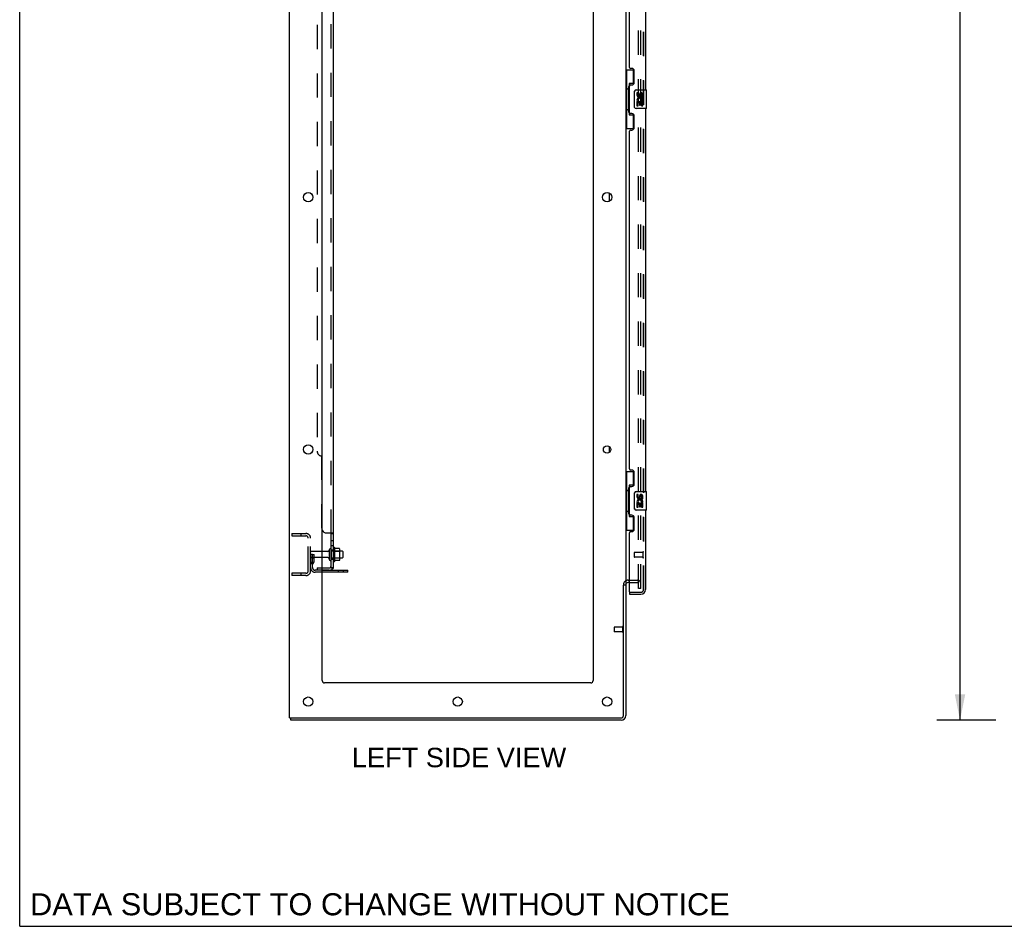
# Model space of a CAD drawing. Header units: inches. Extents: x 0 to 236, y 0 to 153.
# Tile 1 of 95: x 0 to 53, y 0 to 49. Entities that reach past the tile are written whole.
import ezdxf

# ---------------------------------------------------------------- set-up
doc = ezdxf.new("R2010")
doc.units = ezdxf.units.IN
doc.header["$LTSCALE"] = 12.986111
doc.header["$MEASUREMENT"] = 0
doc.linetypes.add('HIDDEN', pattern=[0.2, 0.1, -0.1])
doc.layers.get('0').update_dxf_attribs({"linetype": 'CONTINUOUS'})
for name, color, linetype in [('DEFAULT_2', 8, 'HIDDEN'), ('DIMENSIONS', 7, 'CONTINUOUS'), ('DOOR_3_ASSEMBLY', 7, 'CONTINUOUS'), ('MAIN_DOOR_ASSEMBLY', 7, 'CONTINUOUS'), ('SUBPANELS', 7, 'CONTINUOUS')]:
    doc.layers.add(name, color=color, linetype=linetype)
doc.styles.get("Standard").update_dxf_attribs({"font": 'arial.ttf'})
doc.dimstyles.new('DIMSTYLE_1', dxfattribs={"dimtxt": 1.041667, "dimasz": 1.388889, "dimexe": 0.09, "dimexo": 0.07, "dimgap": 0.0375, "dimtad": 0, "dimtih": 1, "dimtoh": 1, "dimzin": 4, "dimdsep": 46, "dimtxsty": 'Standard', "dimblk": '_FILLED', "dimblk1": '_FILLED', "dimblk2": '_FILLED', "dimcen": 0.09, "dimadec": 3, "dimazin": 1, "dimtfac": 1, "dimtdec": 3, "dimtofl": 0, "dimtmove": 0, "dimatfit": 3, "dimldrblk": '_FILLED', "dimfxl": 0, "dimtolj": 1, "dimtzin": 4, "dimarcsym": 0})

# ---------------------------------------------------------------- blocks, each defined once
blk = doc.blocks.new('_FILLED')
at = {"color": 0, "linetype": 'ByBlock'}
blk.add_solid([(0, 0), (-1, 0.2), (-1, -0.2)], dxfattribs=at)
blk = doc.blocks.new('*D4')
at = {"layer": 'DIMENSIONS', "color": 2, "linetype": 'Continuous'}
for p, q in [((52.266, 95.027), (49.104, 95.027)), ((50.354, 95.027), (50.354, 54.068)), ((50.354, 11.027), (50.354, 51.985)), ((52.266, 11.027), (49.104, 11.027))]:
    blk.add_line(p, q, dxfattribs=at)
at = {"layer": 'DIMENSIONS', "color": 2, "linetype": 'Continuous', "xscale": 1.3888888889, "yscale": 1.3888888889, "zscale": 1.3888888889}
for p, rotation in [((50.354, 95.027), 90), ((50.354, 11.027), 270)]:
    blk.add_blockref('_FILLED', p, dxfattribs=dict(at, rotation=rotation))
at = {"layer": 'DIMENSIONS', "color": 2, "linetype": 'Continuous', "insert": (50.354, 53.547), "char_height": 1.0417, "width": 3.64002, "attachment_point": 2, "line_spacing_factor": 0.9}
blk.add_mtext('84.00', dxfattribs=at)

msp = doc.modelspace()

# ---------------------------------------------------------------- linework, layer by layer
at = {"color": 7, "linetype": 'Continuous'}
for p, q in [((0, 0), (0, 152.778)), ((14.453, 11.152), (14.453, 94.902)), ((32.453, 91.745), (32.453, 18.308)), ((16.203, 13.152), (16.203, 91.527)), ((30.703, 91.527), (30.703, 13.152)), ((31.578, 38.81), (31.578, 39.243)), ((31.578, 25.374), (31.578, 25.679)), ((16.505, 20.067), (16.203, 20.067)), ((16.568, 20.159), (16.568, 19.644)), ((16.873, 19.546), (16.873, 20.257)), ((16.891, 20.225), (16.891, 20.226)), ((17.118, 20.22), (16.899, 20.22)), ((17.119, 20.22), (17.118, 20.22)), ((17.139, 19.646), (17.139, 20.157)), ((17.273, 20.089), (17.139, 20.089)), ((17.303, 20.059), (17.303, 19.744)), ((16.505, 19.737), (16.203, 19.737)), ((17.118, 19.583), (16.899, 19.583)), ((17.273, 19.714), (17.139, 19.714)), ((17.578, 18.954), (17.578, 19.058)), ((17.578, 18.954), (16.203, 18.954)), ((32.328, 11.277), (32.328, 18.27)), ((32.334, 18.277), (32.453, 18.277)), ((32.453, 18.277), (32.453, 11.277)), ((32.657, 18.402), (32.578, 18.402)), ((30.578, 13.027), (16.328, 13.027)), ((14.453, 11.152), (32.203, 11.152)), ((14.515, 11.027), (14.515, 11.152)), ((32.203, 11.027), (14.515, 11.027)), ((0, 0), (236.111, 0))]:
    msp.add_line(p, q, dxfattribs=at)
at = {"color": 3, "linetype": 'Continuous'}
msp.add_line((16.203, 19.058), (17.578, 19.058), dxfattribs=at)
at = {"color": 7, "linetype": 'Continuous'}
for points in [[(16.899, 20.22), (16.898, 20.22), (16.897, 20.221), (16.896, 20.221), (16.895, 20.221), (16.894, 20.222), (16.894, 20.222), (16.893, 20.222), (16.893, 20.223), (16.893, 20.223), (16.892, 20.223), (16.892, 20.224), (16.892, 20.224), (16.891, 20.224), (16.891, 20.225), (16.891, 20.225), (16.891, 20.225), (16.891, 20.225)], [(17.127, 20.214), (17.126, 20.216), (17.125, 20.217), (17.124, 20.218), (17.122, 20.219), (17.121, 20.22), (17.119, 20.22)], [(16.891, 19.577), (16.891, 19.578), (16.891, 19.578), (16.891, 19.578), (16.891, 19.578), (16.891, 19.579), (16.892, 19.579), (16.892, 19.579), (16.892, 19.58), (16.893, 19.58), (16.893, 19.58), (16.893, 19.581), (16.894, 19.581), (16.894, 19.581), (16.895, 19.582), (16.896, 19.582), (16.897, 19.582), (16.898, 19.583), (16.899, 19.583)], [(17.127, 19.589), (17.126, 19.587), (17.125, 19.586), (17.124, 19.585), (17.122, 19.584), (17.121, 19.583), (17.119, 19.583), (17.118, 19.583)]]:
    msp.add_lwpolyline(points, dxfattribs=at)
for centre, radius in [((15.453, 39.027), 0.25), ((31.453, 39.027), 0.25), ((15.453, 25.527), 0.25), ((31.453, 25.527), 0.198), ((15.453, 12.027), 0.25), ((23.453, 12.027), 0.25), ((31.453, 12.027), 0.25)]:
    msp.add_circle(centre, radius, dxfattribs=at)
for centre, radius, start, end in [((16.505, 20.129), 0.0625, 270, 360), ((16.623, 20.159), 0.055, 0, 180), ((16.841, 20.236), 0.0384, 34.4497, 180), ((16.273, 19.901), 0.698, 27.6814, 30.6631), ((16.998, 20.157), 0.141, 0, 23.95), ((17.273, 20.059), 0.03, 0, 90), ((16.505, 19.674), 0.0625, 0, 90), ((16.623, 19.644), 0.055, 180, 360), ((16.841, 19.567), 0.0384, 180, 325.5503), ((16.273, 19.901), 0.698, 329.3369, 332.3186), ((16.998, 19.646), 0.141, 336.05, 360), ((17.273, 19.744), 0.03, 270, 360), ((32.578, 18.277), 0.125, 90, 180), ((16.328, 13.152), 0.125, 180, 270), ((30.578, 13.152), 0.125, 270, 360), ((32.203, 11.277), 0.25, 270, 360), ((32.203, 11.277), 0.125, 270, 360)]:
    msp.add_arc(centre, radius, start, end, dxfattribs=at)
at = {"layer": 'DEFAULT_2', "color": 8, "linetype": 'HIDDEN'}
for p, q in [((33.14, 18.089), (33.14, 91.964)), ((33.265, 18.089), (33.265, 91.964)), ((14.578, 21.027), (15.328, 21.027)), ((14.578, 21.027), (14.578, 20.902)), ((14.578, 20.902), (15.328, 20.902)), ((15.054, 21.027), (15.054, 20.902)), ((15.453, 19.027), (15.453, 20.777)), ((15.578, 19.027), (15.578, 20.777)), ((16.203, 20.067), (15.608, 20.067)), ((16.678, 20.159), (16.678, 19.644)), ((17.139, 20.089), (16.678, 20.089)), ((16.803, 19.567), (16.803, 20.236)), ((16.823, 20.085), (16.803, 20.105)), ((16.823, 20.085), (17.119, 20.085)), ((16.823, 20.085), (16.823, 19.718)), ((17.119, 20.085), (17.139, 20.105)), ((17.119, 20.085), (17.119, 19.718)), ((15.682, 19.901), (15.578, 19.901)), ((16.203, 19.737), (15.608, 19.737)), ((15.666, 19.555), (15.617, 19.487)), ((15.668, 19.561), (15.668, 19.901)), ((15.668, 19.727), (15.772, 19.727)), ((15.682, 19.901), (15.772, 19.901)), ((15.682, 19.2), (15.682, 19.901)), ((15.772, 19.561), (15.772, 19.901)), ((17.139, 19.714), (16.678, 19.714)), ((16.823, 19.718), (16.803, 19.698)), ((16.823, 19.718), (17.119, 19.718)), ((17.119, 19.718), (17.139, 19.698)), ((15.75, 19.494), (15.701, 19.426)), ((16.203, 19.058), (15.824, 19.058)), ((17.075, 18.954), (17.075, 19.058)), ((17.331, 18.954), (17.331, 19.058)), ((15.328, 18.902), (14.578, 18.902)), ((14.578, 18.902), (14.578, 18.777)), ((15.328, 18.777), (14.578, 18.777)), ((15.054, 18.902), (15.054, 18.777)), ((16.203, 18.954), (15.824, 18.954)), ((32.578, 18.527), (33.078, 18.527)), ((32.657, 18.402), (33.078, 18.402)), ((33.265, 18.089), (33.14, 18.089)), ((33.265, 18.089), (33.14, 18.089)), ((31.828, 16.011), (31.828, 15.783)), ((32.285, 16.021), (31.838, 16.021)), ((32.285, 16.039), (32.285, 15.755)), ((32.285, 15.773), (31.838, 15.773))]:
    msp.add_line(p, q, dxfattribs=at)
for centre, radius, start, end in [((15.328, 20.777), 0.25, 0, 90), ((15.328, 20.777), 0.125, 0, 90), ((15.608, 20.037), 0.03, 90, 180), ((15.608, 19.767), 0.03, 180, 270), ((15.658, 19.561), 0.01, 324.2461, 360), ((15.658, 19.561), 0.114, 324.2461, 360), ((15.328, 19.027), 0.25, 270, 360), ((15.328, 19.027), 0.125, 270, 360), ((15.786, 19.366), 0.208, 144.2461, 180), ((15.824, 19.2), 0.246, 180, 270), ((15.786, 19.366), 0.104, 144.2461, 180), ((15.824, 19.2), 0.142, 180, 270), ((32.578, 18.277), 0.25, 90, 180), ((33.078, 18.339), 0.188, 0, 90), ((33.078, 18.339), 0.0625, 0, 90), ((31.838, 16.011), 0.01, 90, 180), ((32.306, 16.039), 0.0215, 0, 180), ((31.838, 15.783), 0.01, 180, 270), ((32.306, 15.755), 0.0215, 180, 360)]:
    msp.add_arc(centre, radius, start, end, dxfattribs=at)
at = {"layer": 'DOOR_3_ASSEMBLY', "color": 8, "linetype": 'HIDDEN'}
for p, q in [((33.407, 18.023), (33.407, 92.03)), ((32.907, 19.995), (32.907, 19.767)), ((33.364, 20.005), (32.917, 20.005)), ((33.364, 19.757), (32.917, 19.757)), ((33.364, 20.023), (33.364, 19.739)), ((32.677, 17.881), (33.264, 17.881))]:
    msp.add_line(p, q, dxfattribs=at)
at = {"layer": 'DOOR_3_ASSEMBLY', "color": 3, "linetype": 'Continuous'}
for p, q in [((33.511, 65.277), (33.511, 44.777)), ((32.657, 45.984), (32.657, 64.069)), ((32.777, 45.924), (32.717, 45.924)), ((32.907, 45.174), (32.907, 45.794)), ((32.657, 43.569), (32.657, 44.984)), ((32.717, 45.044), (32.777, 45.044)), ((33.511, 43.777), (33.511, 23.277)), ((32.777, 43.509), (32.717, 43.509)), ((32.907, 42.759), (32.907, 43.379)), ((32.657, 24.484), (32.657, 42.569)), ((32.717, 42.629), (32.777, 42.629)), ((32.777, 24.424), (32.717, 24.424)), ((32.907, 23.674), (32.907, 24.294)), ((32.657, 22.069), (32.657, 23.484)), ((32.717, 23.544), (32.777, 23.544)), ((33.511, 22.277), (33.511, 18.023)), ((32.777, 22.009), (32.717, 22.009)), ((32.907, 21.259), (32.907, 21.879)), ((32.717, 21.129), (32.777, 21.129)), ((32.657, 17.901), (32.657, 21.069)), ((32.657, 17.777), (33.264, 17.777))]:
    msp.add_line(p, q, dxfattribs=at)
at = {"layer": 'DOOR_3_ASSEMBLY', "color": 7, "linetype": 'Continuous'}
for p, q in [((32.453, 45.852), (32.893, 45.852)), ((32.492, 45.852), (32.492, 44.827)), ((32.857, 45.852), (32.857, 45.072)), ((32.47, 44.827), (32.593, 44.827)), ((32.47, 44.827), (32.47, 43.727)), ((32.593, 44.857), (32.593, 44.877)), ((32.593, 43.727), (32.593, 44.827)), ((32.857, 45.117), (32.63, 45.117)), ((32.63, 45.117), (32.63, 43.437)), ((32.916, 43.877), (32.916, 44.677)), ((33.016, 44.777), (33.556, 44.777)), ((33.116, 44.622), (33.054, 44.622)), ((33.054, 44.622), (33.054, 44.486)), ((33.116, 44.486), (33.116, 44.622)), ((33.182, 44.549), (33.182, 44.48)), ((33.242, 44.486), (33.242, 44.528)), ((33.305, 44.528), (33.305, 44.392)), ((33.305, 44.392), (33.368, 44.392)), ((33.368, 44.392), (33.368, 44.528)), ((33.571, 43.792), (33.571, 44.762)), ((33.556, 43.777), (33.016, 43.777)), ((33.072, 44.161), (33.054, 44.161)), ((33.054, 44.161), (33.054, 43.931)), ((33.054, 43.931), (33.116, 43.931)), ((33.106, 44.161), (33.134, 44.18)), ((33.106, 44.161), (33.368, 44.161)), ((33.116, 44.098), (33.182, 44.098)), ((33.116, 43.931), (33.116, 44.098)), ((33.182, 44.098), (33.182, 43.962)), ((33.182, 43.962), (33.242, 43.962)), ((33.242, 44.098), (33.305, 44.098)), ((33.242, 43.962), (33.242, 44.098)), ((33.297, 44.197), (33.355, 44.172)), ((33.305, 44.098), (33.305, 43.931)), ((33.305, 43.931), (33.368, 43.931)), ((33.368, 43.931), (33.368, 44.161)), ((32.47, 43.727), (32.593, 43.727)), ((32.492, 43.727), (32.492, 42.702)), ((32.593, 43.676), (32.593, 43.696)), ((32.63, 43.437), (32.857, 43.437)), ((32.857, 43.481), (32.857, 42.702)), ((32.453, 42.702), (32.893, 42.702)), ((32.453, 24.352), (32.893, 24.352)), ((32.492, 24.352), (32.492, 23.327)), ((32.857, 24.352), (32.857, 23.572)), ((32.47, 23.327), (32.593, 23.327)), ((32.47, 23.327), (32.47, 22.227)), ((32.593, 23.357), (32.593, 23.377)), ((32.593, 22.227), (32.593, 23.327)), ((32.857, 23.617), (32.63, 23.617)), ((32.63, 23.617), (32.63, 21.937)), ((33.016, 23.277), (33.556, 23.277)), ((33.571, 22.292), (33.571, 23.262)), ((32.916, 22.377), (32.916, 23.177)), ((33.116, 23.122), (33.054, 23.122)), ((33.054, 23.122), (33.054, 22.986)), ((33.106, 22.661), (33.134, 22.68)), ((33.116, 22.986), (33.116, 23.122)), ((33.182, 23.049), (33.182, 22.98)), ((33.242, 22.986), (33.242, 23.028)), ((33.297, 22.697), (33.355, 22.672)), ((33.305, 23.028), (33.305, 22.892)), ((33.305, 22.892), (33.368, 22.892)), ((33.368, 22.892), (33.368, 23.028)), ((32.47, 22.227), (32.593, 22.227)), ((32.492, 22.227), (32.492, 21.202)), ((32.593, 22.176), (32.593, 22.196)), ((33.556, 22.277), (33.016, 22.277)), ((33.072, 22.661), (33.054, 22.661)), ((33.054, 22.661), (33.054, 22.431)), ((33.054, 22.431), (33.116, 22.431)), ((33.106, 22.661), (33.368, 22.661)), ((33.116, 22.598), (33.182, 22.598)), ((33.116, 22.431), (33.116, 22.598)), ((33.182, 22.598), (33.182, 22.462)), ((33.182, 22.462), (33.242, 22.462)), ((33.242, 22.598), (33.305, 22.598)), ((33.242, 22.462), (33.242, 22.598)), ((33.305, 22.598), (33.305, 22.431)), ((33.305, 22.431), (33.368, 22.431)), ((33.368, 22.431), (33.368, 22.661)), ((32.63, 21.937), (32.857, 21.937)), ((32.857, 21.981), (32.857, 21.202)), ((32.453, 21.202), (32.893, 21.202)), ((32.657, 17.881), (32.677, 17.881)), ((32.657, 17.881), (32.657, 17.777))]:
    msp.add_line(p, q, dxfattribs=at)
for points in [[(32.63, 45.093), (32.63, 45.089), (32.631, 45.086), (32.631, 45.082), (32.633, 45.077), (32.634, 45.073), (32.636, 45.068), (32.639, 45.062), (32.642, 45.056), (32.645, 45.05), (32.649, 45.043), (32.653, 45.035), (32.658, 45.027), (32.664, 45.019), (32.666, 45.015)], [(32.916, 44.677), (32.916, 44.683), (32.917, 44.689), (32.918, 44.695), (32.919, 44.701), (32.921, 44.707), (32.923, 44.713)], [(32.923, 43.84), (32.921, 43.846), (32.919, 43.852), (32.918, 43.858), (32.917, 43.864), (32.916, 43.87), (32.916, 43.877)], [(32.666, 43.538), (32.664, 43.534), (32.658, 43.526), (32.653, 43.518), (32.649, 43.51), (32.645, 43.503), (32.642, 43.497), (32.639, 43.491), (32.636, 43.485), (32.634, 43.48), (32.633, 43.476), (32.631, 43.471), (32.631, 43.467), (32.63, 43.464), (32.63, 43.46)], [(32.63, 23.593), (32.63, 23.589), (32.631, 23.586), (32.631, 23.582), (32.633, 23.577), (32.634, 23.573), (32.636, 23.568), (32.639, 23.562), (32.642, 23.556), (32.645, 23.55), (32.649, 23.543), (32.653, 23.535), (32.658, 23.527), (32.664, 23.519), (32.666, 23.515)], [(32.916, 23.177), (32.916, 23.183), (32.917, 23.189), (32.918, 23.195), (32.919, 23.201), (32.921, 23.207), (32.923, 23.213)], [(32.923, 22.34), (32.921, 22.346), (32.919, 22.352), (32.918, 22.358), (32.917, 22.364), (32.916, 22.37), (32.916, 22.377)], [(32.666, 22.038), (32.664, 22.034), (32.658, 22.026), (32.653, 22.018), (32.649, 22.01), (32.645, 22.003), (32.642, 21.997), (32.639, 21.991), (32.636, 21.985), (32.634, 21.98), (32.633, 21.976), (32.631, 21.971), (32.631, 21.967), (32.63, 21.964), (32.63, 21.96)]]:
    msp.add_lwpolyline(points, dxfattribs=at)
at = {"layer": 'DOOR_3_ASSEMBLY', "color": 3, "linetype": 'Continuous'}
for centre, radius, start, end in [((32.717, 45.984), 0.06, 180, 270), ((32.777, 45.794), 0.13, 0, 90), ((32.717, 44.984), 0.06, 90, 180), ((32.777, 45.174), 0.13, 270, 360), ((32.717, 43.569), 0.06, 180, 270), ((32.777, 43.379), 0.13, 0, 90), ((32.777, 42.759), 0.13, 270, 360), ((32.717, 42.569), 0.06, 90, 180), ((32.717, 24.484), 0.06, 180, 270), ((32.777, 24.294), 0.13, 0, 90), ((32.717, 23.484), 0.06, 90, 180), ((32.777, 23.674), 0.13, 270, 360), ((32.717, 22.069), 0.06, 180, 270), ((32.777, 21.879), 0.13, 0, 90), ((32.717, 21.069), 0.06, 90, 180), ((32.777, 21.259), 0.13, 270, 360), ((33.264, 18.023), 0.246, 270, 360), ((32.677, 17.901), 0.02, 180, 270)]:
    msp.add_arc(centre, radius, start, end, dxfattribs=at)
at = {"layer": 'DOOR_3_ASSEMBLY', "color": 7, "linetype": 'Continuous'}
for centre, radius, start, end in [((33.016, 44.677), 0.1, 90, 158.7946), ((33.148, 44.486), 0.0943, 180, 360), ((33.211, 44.234), 0.157, 336.5966, 161.8791), ((33.148, 44.486), 0.0314, 180, 261.2295), ((33.211, 44.234), 0.0943, 336.5966, 215.1122), ((33.147, 44.491), 0.0362, 263.4285, 341.7628), ((33.274, 44.528), 0.0943, 68.6999, 167.4338), ((33.274, 44.528), 0.0314, 0, 180.0485), ((33.274, 44.528), 0.0943, 0, 68.6704), ((33.556, 44.762), 0.015, 0, 90), ((33.016, 43.877), 0.1, 201.205, 270), ((33.207, 44.234), 0.154, 161.4199, 206.1963), ((33.211, 44.234), 0.157, 205.737, 207.8532), ((33.556, 43.792), 0.015, 270, 360), ((33.016, 23.177), 0.1, 90, 158.7946), ((33.556, 23.262), 0.015, 0, 90), ((33.207, 22.734), 0.154, 161.4199, 206.1963), ((33.148, 22.986), 0.0943, 180, 360), ((33.211, 22.734), 0.157, 336.5966, 161.8791), ((33.148, 22.986), 0.0314, 180, 261.2295), ((33.211, 22.734), 0.0943, 336.5966, 215.1122), ((33.147, 22.991), 0.0362, 263.4285, 341.7628), ((33.274, 23.028), 0.0943, 68.6999, 167.4338), ((33.274, 23.028), 0.0314, 0, 180.0485), ((33.274, 23.028), 0.0943, 0, 68.6704), ((33.016, 22.377), 0.1, 201.205, 270), ((33.211, 22.734), 0.157, 205.737, 207.8532), ((33.556, 22.292), 0.015, 270, 360)]:
    msp.add_arc(centre, radius, start, end, dxfattribs=at)
at = {"layer": 'DOOR_3_ASSEMBLY', "color": 8, "linetype": 'HIDDEN'}
for centre, radius, start, end in [((33.385, 20.023), 0.0215, 0, 180), ((32.917, 19.995), 0.01, 90, 180), ((32.917, 19.767), 0.01, 180, 270), ((33.385, 19.739), 0.0215, 180, 360), ((33.264, 18.023), 0.142, 270, 360)]:
    msp.add_arc(centre, radius, start, end, dxfattribs=at)
at = {"layer": 'DOOR_3_ASSEMBLY', "color": 7, "linetype": 'Continuous'}
for centre, start_param, end_param in [((32.697, 44.867), 0.699287, 1.51401), ((32.697, 44.867), -4.655602, -3.84088), ((32.697, 43.686), 0.699287, 1.51401), ((32.697, 43.686), -4.655602, -3.84088), ((32.697, 23.367), 0.699287, 1.51401), ((32.697, 23.367), -4.655602, -3.84088), ((32.697, 22.186), 0.699287, 1.51401), ((32.697, 22.186), -4.655602, -3.84088)]:
    msp.add_ellipse(centre, major_axis=(0, 0.18), ratio=0.579493, start_param=start_param, end_param=end_param, dxfattribs=at)
at = {"layer": 'MAIN_DOOR_ASSEMBLY', "color": 8, "linetype": 'HIDDEN'}
for p, q in [((33.407, 92.03), (33.407, 18.023)), ((32.677, 17.881), (33.264, 17.881))]:
    msp.add_line(p, q, dxfattribs=at)
msp.add_arc((33.264, 18.023), 0.142, 270, 360, dxfattribs=at)
at = {"layer": 'SUBPANELS', "color": 3, "linetype": 'Continuous'}
for p, q in [((16.803, 19.183), (16.803, 90.87)), ((16.428, 21.058), (16.749, 21.058))]:
    msp.add_line(p, q, dxfattribs=at)
at = {"layer": 'SUBPANELS', "color": 8, "linetype": 'HIDDEN'}
for p, q in [((16.678, 21.022), (16.678, 89.031)), ((15.928, 84.62), (15.928, 25.433)), ((16.178, 21.308), (16.178, 25.183)), ((16.652, 21.054), (16.652, 21.053)), ((16.652, 21.05), (16.653, 21.049)), ((16.653, 21.048), (16.654, 21.047)), ((16.654, 21.046), (16.655, 21.045)), ((16.656, 21.044), (16.656, 21.044)), ((16.662, 21.039), (16.662, 21.039)), ((16.663, 21.038), (16.664, 21.038)), ((16.667, 21.035), (16.669, 21.034)), ((16.675, 21.029), (16.676, 21.027)), ((16.677, 21.027), (16.677, 21.025)), ((16.677, 21.026), (16.678, 21.024)), ((16.678, 21.024), (16.678, 21.022)), ((16.678, 20.661), (16.803, 20.661)), ((16.776, 21.044), (16.777, 21.044)), ((16.78, 21.042), (16.78, 21.042)), ((16.79, 21.037), (16.793, 21.035)), ((16.678, 20.38), (16.803, 20.38)), ((16.678, 20.152), (16.803, 20.152)), ((16.678, 19.652), (16.803, 19.652)), ((15.928, 19.183), (16.203, 19.183)), ((15.928, 19.183), (15.928, 19.058)), ((16.566, 19.058), (15.928, 19.058)), ((16.178, 19.183), (16.178, 19.058)), ((16.702, 19.183), (16.652, 19.224)), ((16.658, 19.212), (16.658, 19.212)), ((16.66, 19.21), (16.662, 19.208)), ((16.66, 19.21), (16.66, 19.21)), ((16.663, 19.206), (16.664, 19.206)), ((16.665, 19.204), (16.666, 19.204)), ((16.674, 19.206), (16.674, 19.206)), ((16.674, 19.206), (16.674, 19.205)), ((16.674, 19.205), (16.675, 19.205)), ((16.674, 19.205), (16.675, 19.205)), ((16.676, 19.204), (16.675, 19.205)), ((16.675, 19.205), (16.675, 19.205)), ((16.675, 19.205), (16.675, 19.205)), ((16.675, 19.205), (16.676, 19.204)), ((16.677, 19.204), (16.676, 19.205)), ((16.677, 19.204), (16.676, 19.204)), ((16.676, 19.204), (16.676, 19.204)), ((16.676, 19.204), (16.677, 19.204)), ((16.676, 19.204), (16.677, 19.203)), ((16.678, 19.203), (16.677, 19.204)), ((16.677, 19.203), (16.677, 19.203)), ((16.677, 19.203), (16.678, 19.203)), ((16.679, 19.203), (16.678, 19.203)), ((16.678, 19.203), (16.678, 19.203)), ((16.678, 19.185), (16.678, 19.183)), ((16.68, 19.202), (16.679, 19.203)), ((16.68, 19.202), (16.679, 19.203)), ((16.681, 19.202), (16.68, 19.202)), ((16.682, 19.201), (16.681, 19.202)), ((16.682, 19.201), (16.681, 19.201)), ((16.683, 19.2), (16.682, 19.201)), ((16.684, 19.2), (16.683, 19.201)), ((16.685, 19.2), (16.684, 19.2)), ((16.685, 19.199), (16.685, 19.2)), ((16.686, 19.199), (16.685, 19.199)), ((16.687, 19.198), (16.686, 19.199)), ((16.688, 19.198), (16.687, 19.199)), ((16.689, 19.198), (16.687, 19.198)), ((16.69, 19.197), (16.688, 19.198)), ((16.69, 19.197), (16.689, 19.198)), ((16.691, 19.197), (16.69, 19.197)), ((16.692, 19.196), (16.691, 19.197)), ((16.693, 19.196), (16.692, 19.196)), ((16.694, 19.195), (16.693, 19.196)), ((16.695, 19.195), (16.694, 19.196)), ((16.696, 19.195), (16.695, 19.195)), ((16.697, 19.194), (16.696, 19.195)), ((16.698, 19.194), (16.697, 19.194)), ((16.699, 19.193), (16.698, 19.194)), ((16.7, 19.193), (16.699, 19.193)), ((16.701, 19.193), (16.7, 19.193)), ((16.702, 19.192), (16.701, 19.193)), ((16.703, 19.192), (16.702, 19.192)), ((16.704, 19.191), (16.703, 19.192)), ((16.705, 19.191), (16.704, 19.192)), ((16.706, 19.191), (16.705, 19.191)), ((16.707, 19.19), (16.706, 19.191)), ((16.708, 19.19), (16.707, 19.191)), ((16.709, 19.19), (16.707, 19.19)), ((16.71, 19.189), (16.708, 19.19)), ((16.711, 19.189), (16.709, 19.19)), ((16.712, 19.189), (16.71, 19.189)), ((16.713, 19.189), (16.711, 19.189)), ((16.713, 19.188), (16.712, 19.189)), ((16.714, 19.188), (16.713, 19.188)), ((16.715, 19.188), (16.714, 19.188)), ((16.717, 19.187), (16.715, 19.188)), ((16.716, 19.187), (16.715, 19.188)), ((16.718, 19.187), (16.716, 19.187)), ((16.719, 19.187), (16.717, 19.187)), ((16.719, 19.186), (16.718, 19.187)), ((16.72, 19.186), (16.719, 19.187)), ((16.722, 19.186), (16.72, 19.186)), ((16.721, 19.186), (16.72, 19.186)), ((16.723, 19.186), (16.721, 19.186)), ((16.723, 19.185), (16.722, 19.186)), ((16.724, 19.185), (16.723, 19.186)), ((16.725, 19.185), (16.724, 19.185)), ((16.726, 19.185), (16.725, 19.185)), ((16.726, 19.185), (16.725, 19.185)), ((16.727, 19.185), (16.726, 19.185)), ((16.728, 19.184), (16.727, 19.185)), ((16.729, 19.184), (16.728, 19.184)), ((16.729, 19.184), (16.728, 19.184)), ((16.73, 19.184), (16.729, 19.184)), ((16.731, 19.184), (16.73, 19.184)), ((16.732, 19.183), (16.731, 19.184)), ((16.731, 19.184), (16.731, 19.184)), ((16.733, 19.183), (16.732, 19.184)), ((16.734, 19.183), (16.733, 19.183)), ((16.733, 19.183), (16.733, 19.183)), ((16.734, 19.183), (16.738, 19.183)), ((16.735, 19.183), (16.734, 19.183)), ((16.735, 19.183), (16.734, 19.183)), ((16.736, 19.183), (16.735, 19.183)), ((16.737, 19.183), (16.736, 19.183)), ((16.736, 19.183), (16.736, 19.183)), ((16.738, 19.183), (16.737, 19.183)), ((16.737, 19.183), (16.737, 19.183)), ((16.737, 19.183), (16.737, 19.183)), ((16.738, 19.183), (16.738, 19.183)), ((16.738, 19.183), (16.738, 19.183)), ((16.738, 19.183), (16.738, 19.183)), ((16.78, 19.162), (16.78, 19.163))]:
    msp.add_line(p, q, dxfattribs=at)
at = {"layer": 'SUBPANELS', "color": 7, "linetype": 'Continuous'}
for p, q in [((16.678, 21.022), (16.803, 21.022)), ((16.678, 19.183), (16.678, 21.022)), ((16.203, 19.183), (16.566, 19.183)), ((16.678, 19.183), (16.803, 19.183)), ((16.749, 19.144), (16.702, 19.183))]:
    msp.add_line(p, q, dxfattribs=at)
at = {"layer": 'SUBPANELS', "color": 8, "linetype": 'HIDDEN'}
for points in [[(16.652, 21.058), (16.652, 21.056), (16.652, 21.054), (16.652, 21.052), (16.652, 21.05)], [(16.652, 21.056), (16.652, 21.054), (16.652, 21.053), (16.652, 21.051), (16.653, 21.049), (16.653, 21.048), (16.654, 21.046), (16.655, 21.045), (16.657, 21.043), (16.658, 21.042), (16.66, 21.041)], [(16.652, 21.051), (16.653, 21.049), (16.653, 21.048)], [(16.656, 21.044), (16.658, 21.042), (16.66, 21.041), (16.662, 21.039)], [(16.657, 21.043), (16.658, 21.042), (16.66, 21.041)], [(16.669, 21.034), (16.671, 21.033), (16.673, 21.031), (16.674, 21.03), (16.676, 21.028), (16.677, 21.027), (16.677, 21.025)], [(16.67, 21.033), (16.672, 21.032), (16.674, 21.03), (16.675, 21.029)], [(16.671, 21.033), (16.673, 21.031), (16.674, 21.03), (16.676, 21.028)], [(16.677, 21.025), (16.678, 21.024), (16.678, 21.022)], [(16.677, 21.025), (16.678, 21.024), (16.678, 21.022)], [(16.749, 21.058), (16.751, 21.056), (16.753, 21.055), (16.756, 21.053), (16.759, 21.051), (16.762, 21.05), (16.766, 21.048), (16.77, 21.047)], [(16.749, 21.058), (16.751, 21.056), (16.753, 21.055), (16.756, 21.053), (16.759, 21.051)], [(16.751, 21.056), (16.754, 21.054), (16.757, 21.052)], [(16.787, 21.039), (16.79, 21.038), (16.793, 21.036), (16.795, 21.034), (16.798, 21.032), (16.799, 21.03), (16.801, 21.029), (16.802, 21.027), (16.802, 21.025), (16.803, 21.024), (16.803, 21.022)], [(16.79, 21.038), (16.793, 21.036), (16.795, 21.034)], [(16.795, 21.034), (16.798, 21.032), (16.799, 21.03), (16.801, 21.029), (16.802, 21.027), (16.802, 21.025)], [(16.796, 21.034), (16.799, 21.032), (16.8, 21.029), (16.802, 21.028), (16.802, 21.026), (16.803, 21.024), (16.803, 21.022)], [(16.802, 21.025), (16.803, 21.024), (16.803, 21.022)], [(16.652, 19.223), (16.652, 19.222), (16.652, 19.221), (16.652, 19.22), (16.653, 19.219), (16.653, 19.218), (16.654, 19.217), (16.655, 19.215), (16.657, 19.214)], [(16.667, 19.202), (16.669, 19.2), (16.671, 19.197), (16.673, 19.195)], [(16.673, 19.195), (16.674, 19.193), (16.676, 19.19), (16.677, 19.188), (16.677, 19.186), (16.678, 19.184), (16.678, 19.183)], [(16.675, 19.205), (16.674, 19.205), (16.674, 19.206)], [(16.674, 19.205), (16.674, 19.206), (16.674, 19.206), (16.674, 19.206)], [(16.674, 19.206), (16.674, 19.206), (16.674, 19.206)], [(16.734, 19.183), (16.735, 19.183), (16.736, 19.183), (16.736, 19.183)], [(16.737, 19.183), (16.737, 19.183), (16.737, 19.183), (16.738, 19.183)], [(16.749, 19.144), (16.751, 19.146), (16.753, 19.149), (16.756, 19.151), (16.759, 19.152), (16.762, 19.154), (16.766, 19.156), (16.77, 19.158), (16.773, 19.159)], [(16.787, 19.166), (16.79, 19.167), (16.793, 19.169), (16.795, 19.17), (16.798, 19.172), (16.799, 19.174), (16.801, 19.176), (16.802, 19.178), (16.802, 19.18), (16.803, 19.181)]]:
    msp.add_lwpolyline(points, dxfattribs=at)
at = {"layer": 'SUBPANELS', "color": 7, "linetype": 'Continuous'}
for points in [[(16.652, 21.058), (16.652, 21.056), (16.652, 21.054), (16.652, 21.052), (16.652, 21.05), (16.653, 21.049), (16.654, 21.047), (16.655, 21.045), (16.656, 21.044), (16.658, 21.042), (16.66, 21.041), (16.662, 21.039), (16.664, 21.038), (16.668, 21.035)], [(16.668, 21.035), (16.67, 21.033), (16.672, 21.032), (16.674, 21.03), (16.675, 21.029), (16.676, 21.027), (16.677, 21.026), (16.678, 21.024), (16.678, 21.022)], [(16.652, 19.224), (16.652, 19.223), (16.652, 19.222), (16.652, 19.221), (16.652, 19.22), (16.653, 19.219), (16.654, 19.217), (16.655, 19.216), (16.656, 19.214), (16.658, 19.212), (16.66, 19.21), (16.664, 19.206)], [(16.664, 19.206), (16.666, 19.204), (16.668, 19.201), (16.67, 19.199), (16.672, 19.196), (16.674, 19.194)], [(16.674, 19.194), (16.675, 19.191), (16.676, 19.189), (16.677, 19.187), (16.678, 19.185)]]:
    msp.add_lwpolyline(points, dxfattribs=at)
at = {"layer": 'SUBPANELS', "color": 3, "linetype": 'Continuous'}
for points in [[(16.749, 21.058), (16.751, 21.056), (16.754, 21.054), (16.757, 21.052), (16.761, 21.051), (16.764, 21.049), (16.768, 21.047), (16.776, 21.044)], [(16.776, 21.044), (16.78, 21.042), (16.784, 21.041), (16.787, 21.039), (16.79, 21.037), (16.793, 21.035), (16.796, 21.034), (16.799, 21.032), (16.8, 21.029), (16.802, 21.028), (16.802, 21.026), (16.803, 21.024), (16.803, 21.022)], [(16.749, 19.144), (16.751, 19.147), (16.754, 19.149), (16.757, 19.151), (16.761, 19.153), (16.764, 19.155), (16.768, 19.157), (16.772, 19.159)], [(16.772, 19.159), (16.78, 19.162), (16.784, 19.164), (16.787, 19.166), (16.79, 19.167), (16.793, 19.169), (16.796, 19.171), (16.799, 19.173), (16.8, 19.175), (16.802, 19.177), (16.802, 19.179), (16.803, 19.181), (16.803, 19.183)]]:
    msp.add_lwpolyline(points, dxfattribs=at)
at = {"layer": 'SUBPANELS', "color": 8, "linetype": 'HIDDEN'}
for centre, radius, start, end in [((16.178, 25.433), 0.25, 180, 270), ((16.428, 21.308), 0.25, 180, 205.8144), ((16.566, 19.295), 0.237, 320.5658, 360)]:
    msp.add_arc(centre, radius, start, end, dxfattribs=at)
at = {"layer": 'SUBPANELS', "color": 3, "linetype": 'Continuous'}
for centre, radius, start, end in [((16.428, 21.308), 0.25, 205.8144, 270), ((16.566, 19.295), 0.237, 270, 320.5658)]:
    msp.add_arc(centre, radius, start, end, dxfattribs=at)
at = {"layer": 'SUBPANELS', "color": 7, "linetype": 'Continuous'}
msp.add_arc((16.566, 19.295), 0.112, 270, 360, dxfattribs=at)

# ---------------------------------------------------------------- texts
at = {"color": 2, "linetype": 'Continuous', "insert": (23.525, 9.557), "char_height": 1.04167, "width": 11.45446, "attachment_point": 2, "line_spacing_factor": 0.9}
msp.add_mtext('LEFT SIDE VIEW', dxfattribs=at)
at = {"layer": 'DIMENSIONS', "color": 2, "linetype": 'Continuous', "insert": (19.29, 1.77), "char_height": 1.18056, "width": 37.40035, "attachment_point": 2, "line_spacing_factor": 0.9}
msp.add_mtext('DATA SUBJECT TO CHANGE WITHOUT NOTICE', dxfattribs=at)

# ---------------------------------------------------------------- dimensions: what is measured, and where the dimension line sits
at = {"layer": 'DIMENSIONS', "color": 2, "linetype": 'Continuous'}
dim = msp.add_linear_dim(base=(50.354, 11.027), p1=(52.336, 95.027), p2=(52.336, 11.027), angle=270, dimstyle='DIMSTYLE_1', dxfattribs=at)
dim.commit()
dim.dimension.update_dxf_attribs({"geometry": '*D4', "text_midpoint": (50.348, 53.021), "dimtype": 160})

doc.saveas('drawing.dxf')
